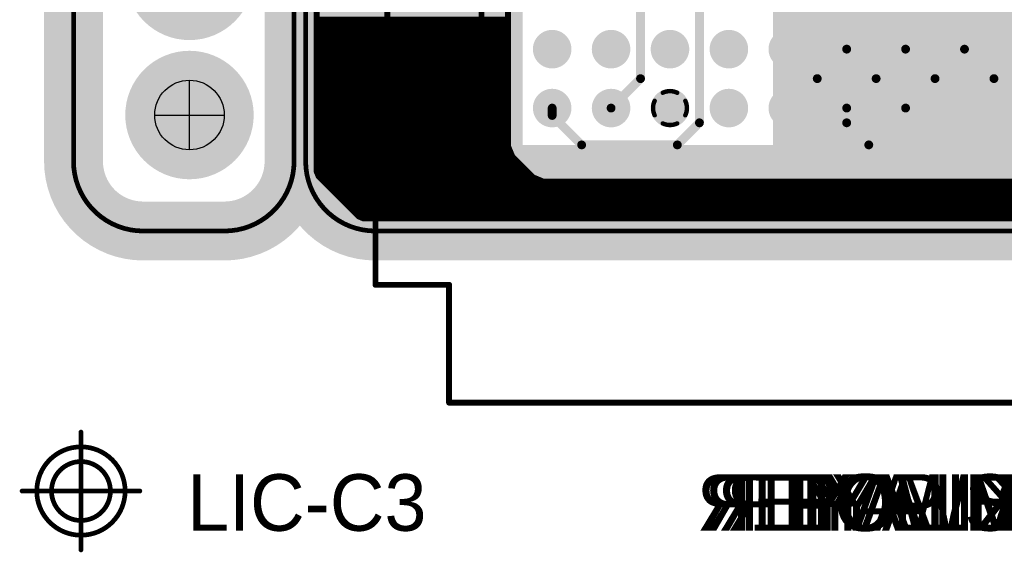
# Model space of a CAD drawing. Extents: x 90 to 214, y 61 to 300.
# Tile 1 of 62: x 90 to 133, y 61 to 84. Entities that reach past the tile are written whole.
import ezdxf

# ---------------------------------------------------------------- set-up
doc = ezdxf.new("R2010")
doc.units = 0
for name, color, linetype in [('Board', 3, 'CONTINUOUS'), ('Bot_Mask', 5, 'CONTINUOUS'), ('Bot_Silk', 7, 'CONTINUOUS'), ('Bottom', 2, 'CONTINUOUS'), ('GND', 12, 'CONTINUOUS'), ('PWR', 14, 'CONTINUOUS'), ('Top', 1, 'CONTINUOUS'), ('Top_Mask', 4, 'CONTINUOUS'), ('Top_Silk', 6, 'CONTINUOUS')]:
    doc.layers.add(name, color=color, linetype=linetype)

# ---------------------------------------------------------------- blocks, each defined once
blk = doc.blocks.new('UNIT_DISC')
at = {"linetype": 'CONTINUOUS', "const_width": 0.5}
blk.add_lwpolyline([(0.25, 0, 1), (-0.25, 0, 1)], format="xyb", close=True, dxfattribs=at)
blk = doc.blocks.new('CK400_A_7652')
at = {"layer": 'Top_Silk', "linetype": 'CONTINUOUS', "const_width": 0.254}
for points in [[(106.553, 97.028, 0.414214), (105.918, 96.393, 0.414214)], [(109.982, 96.393, 0.414214), (109.347, 97.028, 0.414214)], [(105.918, 83.947, 0.414214), (106.553, 83.312, 0.414214)], [(109.347, 83.312, 0.414214), (109.982, 83.947, 0.414214)]]:
    blk.add_lwpolyline(points, format="xyb", dxfattribs=at)
for points in [[(106.68, 97.028), (109.347, 97.028)], [(105.918, 83.947), (105.918, 96.266)], [(109.982, 83.947), (109.982, 96.266)], [(106.68, 83.312), (109.347, 83.312)]]:
    blk.add_lwpolyline(points, dxfattribs=at)
at = {"layer": 'Top_Silk', "xscale": 0.254, "yscale": 0.254, "zscale": 0.254}
for p in [(106.553, 97.028), (106.68, 97.028), (109.347, 97.028), (109.347, 97.028), (105.918, 96.393), (105.918, 96.266), (109.982, 96.393), (109.982, 96.266), (105.918, 83.947), (105.918, 83.947), (109.982, 83.947), (109.982, 83.947), (106.553, 83.312), (106.68, 83.312), (109.347, 83.312), (109.347, 83.312)]:
    blk.add_blockref('UNIT_DISC', p, dxfattribs=at)
blk = doc.blocks.new('SHAPE_EL_800_800_0_0_0_0')
at = {"xscale": 2.032, "yscale": 2.032, "zscale": 2.032}
blk.add_blockref('UNIT_DISC', (0, 0), dxfattribs=at)
blk = doc.blocks.new('SHAPE_EL_840_840_0_0_0_0')
at = {"xscale": 2.1336, "yscale": 2.1336, "zscale": 2.1336}
blk.add_blockref('UNIT_DISC', (0, 0), dxfattribs=at)
blk = doc.blocks.new('SHAPE_TH45_850_650_200_0_0_0')
at = {"linetype": 'CONTINUOUS', "const_width": 0.254}
for points in [[(0.34755, 0.88683, 0.188952), (-0.34755, 0.88683, 0.188952)], [(-0.88683, 0.34755, 0.188952), (-0.88683, -0.34755, 0.188952)], [(0.88683, -0.34755, 0.188952), (0.88683, 0.34755, 0.188952)], [(-0.34755, -0.88683, 0.188952), (0.34755, -0.88683, 0.188952)]]:
    blk.add_lwpolyline(points, format="xyb", dxfattribs=at)
at = {"xscale": 0.254, "yscale": 0.254, "zscale": 0.254}
for p in [(-0.34755, 0.88683), (0.34755, 0.88683), (-0.88683, 0.34755), (0.88683, 0.34755), (-0.88683, -0.34755), (0.88683, -0.34755), (-0.34755, -0.88683), (0.34755, -0.88683)]:
    blk.add_blockref('UNIT_DISC', p, dxfattribs=at)
blk = doc.blocks.new('SHAPE_EL_793_793_0_0_0_0')
at = {"xscale": 2.016, "yscale": 2.016, "zscale": 2.016}
blk.add_blockref('UNIT_DISC', (0, 0), dxfattribs=at)
blk = doc.blocks.new('P_EX80Y80D1_0A242')
at = {"layer": 'Bot_Mask'}
blk.add_blockref('SHAPE_EL_840_840_0_0_0_0', (0, 0), dxfattribs=at)
at = {"layer": 'Bottom'}
blk.add_blockref('SHAPE_EL_800_800_0_0_0_0', (0, 0), dxfattribs=at)
at = {"layer": 'GND'}
blk.add_blockref('SHAPE_TH45_850_650_200_0_0_0', (0, 0), dxfattribs=at)
at = {"layer": 'PWR'}
blk.add_blockref('SHAPE_EL_793_793_0_0_0_0', (0, 0), dxfattribs=at)
at = {"layer": 'Top'}
blk.add_blockref('SHAPE_EL_800_800_0_0_0_0', (0, 0), dxfattribs=at)
at = {"layer": 'Top_Mask'}
blk.add_blockref('SHAPE_EL_840_840_0_0_0_0', (0, 0), dxfattribs=at)
blk = doc.blocks.new('P_EX80Y80D1_0A246')
at = {"layer": 'Bot_Mask'}
blk.add_blockref('SHAPE_EL_840_840_0_0_0_0', (0, 0), dxfattribs=at)
at = {"layer": 'Bottom'}
blk.add_blockref('SHAPE_EL_800_800_0_0_0_0', (0, 0), dxfattribs=at)
at = {"layer": 'GND'}
blk.add_blockref('SHAPE_EL_793_793_0_0_0_0', (0, 0), dxfattribs=at)
at = {"layer": 'PWR'}
blk.add_blockref('SHAPE_EL_793_793_0_0_0_0', (0, 0), dxfattribs=at)
at = {"layer": 'Top'}
blk.add_blockref('SHAPE_EL_800_800_0_0_0_0', (0, 0), dxfattribs=at)
at = {"layer": 'Top_Mask'}
blk.add_blockref('SHAPE_EL_840_840_0_0_0_0', (0, 0), dxfattribs=at)
blk = doc.blocks.new('C42')
blk.add_blockref('CK400_A_7652', (0, 0))
at = {"rotation": 180}
for name, p in [('P_EX80Y80D1_0A242', (107.95, 95.25)), ('P_EX80Y80D1_0A246', (107.95, 85.09))]:
    blk.add_blockref(name, p, dxfattribs=at)
at = {"layer": 'Top_Silk'}
blk.add_text('C42', height=1.2192, rotation=270, dxfattribs=at).set_placement((107.315, 100.6475))
blk = doc.blocks.new('UNIT_CIRCLE')
at = {"linetype": 'CONTINUOUS'}
blk.add_circle((0, 0), 0.5, dxfattribs=at)
blk = doc.blocks.new('SHAPE_MH_1181_1181_0_0_0_0')
at = {"linetype": 'CONTINUOUS'}
for p, q in [((0, -1.5), (0, 1.5)), ((-1.5, 0), (1.5, 0))]:
    blk.add_line(p, q, dxfattribs=at)
at = {"xscale": 3, "yscale": 3, "zscale": 3}
blk.add_blockref('UNIT_CIRCLE', (0, 0), dxfattribs=at)
blk = doc.blocks.new('SHAPE_EL_1221_1221_0_0_0_0')
at = {"xscale": 3.1016, "yscale": 3.1016, "zscale": 3.1016}
blk.add_blockref('UNIT_DISC', (0, 0), dxfattribs=at)
blk = doc.blocks.new('SHAPE_EL_2181_2181_0_0_0_0')
at = {"xscale": 5.54, "yscale": 5.54, "zscale": 5.54}
blk.add_blockref('UNIT_DISC', (0, 0), dxfattribs=at)
blk = doc.blocks.new('HOLE_3_0NA')
at = {"layer": 'Bot_Mask'}
blk.add_blockref('SHAPE_EL_1221_1221_0_0_0_0', (0, 0), dxfattribs=at)
at = {"layer": 'Bottom'}
blk.add_blockref('SHAPE_MH_1181_1181_0_0_0_0', (0, 0), dxfattribs=at)
at = {"layer": 'GND'}
blk.add_blockref('SHAPE_EL_2181_2181_0_0_0_0', (0, 0), dxfattribs=at)
at = {"layer": 'PWR'}
blk.add_blockref('SHAPE_EL_2181_2181_0_0_0_0', (0, 0), dxfattribs=at)
at = {"layer": 'Top'}
blk.add_blockref('SHAPE_MH_1181_1181_0_0_0_0', (0, 0), dxfattribs=at)
at = {"layer": 'Top_Mask'}
blk.add_blockref('SHAPE_EL_1221_1221_0_0_0_0', (0, 0), dxfattribs=at)
blk = doc.blocks.new('DIN96M_9468')
at = {"layer": 'Top_Silk', "linetype": 'CONTINUOUS', "const_width": 0.254}
for points in [[(111.125, 80.645), (111.125, 86.36)], [(105.41, 72.39), (105.41, 80.645)], [(105.41, 80.645), (111.125, 80.645)], [(105.41, 72.39), (108.585, 72.39)], [(108.585, 67.31), (108.585, 72.39)], [(108.585, 67.31), (196.215, 67.31)]]:
    blk.add_lwpolyline(points, dxfattribs=at)
at = {"layer": 'Top_Silk', "xscale": 0.254, "yscale": 0.254, "zscale": 0.254}
for p in [(105.41, 80.645), (105.41, 80.645), (111.125, 80.645), (111.125, 80.645), (105.41, 72.39), (105.41, 72.39), (108.585, 72.39), (108.585, 72.39), (108.585, 67.31), (108.585, 67.31)]:
    blk.add_blockref('UNIT_DISC', p, dxfattribs=at)
blk = doc.blocks.new('SHAPE_EL_600_600_0_0_0_0')
at = {"xscale": 1.524, "yscale": 1.524, "zscale": 1.524}
blk.add_blockref('UNIT_DISC', (0, 0), dxfattribs=at)
blk = doc.blocks.new('SHAPE_EL_640_640_0_0_0_0')
at = {"xscale": 1.6256, "yscale": 1.6256, "zscale": 1.6256}
blk.add_blockref('UNIT_DISC', (0, 0), dxfattribs=at)
blk = doc.blocks.new('SHAPE_EL_654_654_0_0_0_0')
at = {"xscale": 1.662, "yscale": 1.662, "zscale": 1.662}
blk.add_blockref('UNIT_DISC', (0, 0), dxfattribs=at)
blk = doc.blocks.new('P_EX60Y60D0_9A20')
at = {"layer": 'Bot_Mask'}
blk.add_blockref('SHAPE_EL_640_640_0_0_0_0', (0, 0), dxfattribs=at)
at = {"layer": 'Bottom'}
blk.add_blockref('SHAPE_EL_600_600_0_0_0_0', (0, 0), dxfattribs=at)
at = {"layer": 'GND'}
blk.add_blockref('SHAPE_EL_654_654_0_0_0_0', (0, 0), dxfattribs=at)
at = {"layer": 'PWR'}
blk.add_blockref('SHAPE_EL_654_654_0_0_0_0', (0, 0), dxfattribs=at)
at = {"layer": 'Top'}
blk.add_blockref('SHAPE_EL_600_600_0_0_0_0', (0, 0), dxfattribs=at)
at = {"layer": 'Top_Mask'}
blk.add_blockref('SHAPE_EL_640_640_0_0_0_0', (0, 0), dxfattribs=at)
blk = doc.blocks.new('P_EX60Y60D0_9A')
at = {"layer": 'Bot_Mask'}
blk.add_blockref('SHAPE_EL_640_640_0_0_0_0', (0, 0), dxfattribs=at)
at = {"layer": 'Bottom'}
blk.add_blockref('SHAPE_EL_600_600_0_0_0_0', (0, 0), dxfattribs=at)
at = {"layer": 'GND'}
blk.add_blockref('SHAPE_EL_654_654_0_0_0_0', (0, 0), dxfattribs=at)
at = {"layer": 'PWR'}
blk.add_blockref('SHAPE_EL_654_654_0_0_0_0', (0, 0), dxfattribs=at)
at = {"layer": 'Top'}
blk.add_blockref('SHAPE_EL_600_600_0_0_0_0', (0, 0), dxfattribs=at)
at = {"layer": 'Top_Mask'}
blk.add_blockref('SHAPE_EL_640_640_0_0_0_0', (0, 0), dxfattribs=at)
blk = doc.blocks.new('SHAPE_TH45_650_500_120_0_0_0')
at = {"linetype": 'CONTINUOUS', "const_width": 0.1905}
for points in [[(0.31093, 0.66075, 0.2235265), (-0.31093, 0.66075, 0.2235265)], [(-0.66075, 0.31093, 0.2235265), (-0.66075, -0.31093, 0.2235265)], [(0.66075, -0.31093, 0.2235265), (0.66075, 0.31093, 0.2235265)], [(-0.31093, -0.66075, 0.2235265), (0.31093, -0.66075, 0.2235265)]]:
    blk.add_lwpolyline(points, format="xyb", dxfattribs=at)
at = {"xscale": 0.1905, "yscale": 0.1905, "zscale": 0.1905}
for p in [(-0.31093, 0.66075), (0.31093, 0.66075), (-0.66075, 0.31093), (0.66075, 0.31093), (-0.66075, -0.31093), (0.66075, -0.31093), (-0.31093, -0.66075), (0.31093, -0.66075)]:
    blk.add_blockref('UNIT_DISC', p, dxfattribs=at)
blk = doc.blocks.new('P_EX60Y60D0_9A86')
at = {"layer": 'Bot_Mask'}
blk.add_blockref('SHAPE_EL_640_640_0_0_0_0', (0, 0), dxfattribs=at)
at = {"layer": 'Bottom'}
blk.add_blockref('SHAPE_EL_600_600_0_0_0_0', (0, 0), dxfattribs=at)
at = {"layer": 'GND'}
blk.add_blockref('SHAPE_TH45_650_500_120_0_0_0', (0, 0), dxfattribs=at)
at = {"layer": 'PWR'}
blk.add_blockref('SHAPE_EL_654_654_0_0_0_0', (0, 0), dxfattribs=at)
at = {"layer": 'Top'}
blk.add_blockref('SHAPE_EL_600_600_0_0_0_0', (0, 0), dxfattribs=at)
at = {"layer": 'Top_Mask'}
blk.add_blockref('SHAPE_EL_640_640_0_0_0_0', (0, 0), dxfattribs=at)
blk = doc.blocks.new('P_EX60Y60D0_9A7')
at = {"layer": 'Bot_Mask'}
blk.add_blockref('SHAPE_EL_640_640_0_0_0_0', (0, 0), dxfattribs=at)
at = {"layer": 'Bottom'}
blk.add_blockref('SHAPE_EL_600_600_0_0_0_0', (0, 0), dxfattribs=at)
at = {"layer": 'GND'}
blk.add_blockref('SHAPE_EL_654_654_0_0_0_0', (0, 0), dxfattribs=at)
at = {"layer": 'PWR'}
blk.add_blockref('SHAPE_EL_654_654_0_0_0_0', (0, 0), dxfattribs=at)
at = {"layer": 'Top'}
blk.add_blockref('SHAPE_EL_600_600_0_0_0_0', (0, 0), dxfattribs=at)
at = {"layer": 'Top_Mask'}
blk.add_blockref('SHAPE_EL_640_640_0_0_0_0', (0, 0), dxfattribs=at)
blk = doc.blocks.new('P_EX60Y60D0_9A14')
at = {"layer": 'Bot_Mask'}
blk.add_blockref('SHAPE_EL_640_640_0_0_0_0', (0, 0), dxfattribs=at)
at = {"layer": 'Bottom'}
blk.add_blockref('SHAPE_EL_600_600_0_0_0_0', (0, 0), dxfattribs=at)
at = {"layer": 'GND'}
blk.add_blockref('SHAPE_EL_654_654_0_0_0_0', (0, 0), dxfattribs=at)
at = {"layer": 'PWR'}
blk.add_blockref('SHAPE_EL_654_654_0_0_0_0', (0, 0), dxfattribs=at)
at = {"layer": 'Top'}
blk.add_blockref('SHAPE_EL_600_600_0_0_0_0', (0, 0), dxfattribs=at)
at = {"layer": 'Top_Mask'}
blk.add_blockref('SHAPE_EL_640_640_0_0_0_0', (0, 0), dxfattribs=at)
blk = doc.blocks.new('P_EX60Y60D0_9A246')
at = {"layer": 'Bot_Mask'}
blk.add_blockref('SHAPE_EL_640_640_0_0_0_0', (0, 0), dxfattribs=at)
at = {"layer": 'Bottom'}
blk.add_blockref('SHAPE_EL_600_600_0_0_0_0', (0, 0), dxfattribs=at)
at = {"layer": 'GND'}
blk.add_blockref('SHAPE_EL_654_654_0_0_0_0', (0, 0), dxfattribs=at)
at = {"layer": 'PWR'}
blk.add_blockref('SHAPE_EL_654_654_0_0_0_0', (0, 0), dxfattribs=at)
at = {"layer": 'Top'}
blk.add_blockref('SHAPE_EL_600_600_0_0_0_0', (0, 0), dxfattribs=at)
at = {"layer": 'Top_Mask'}
blk.add_blockref('SHAPE_EL_640_640_0_0_0_0', (0, 0), dxfattribs=at)
blk = doc.blocks.new('P_EX60Y60D0_9A10')
at = {"layer": 'Bot_Mask'}
blk.add_blockref('SHAPE_EL_640_640_0_0_0_0', (0, 0), dxfattribs=at)
at = {"layer": 'Bottom'}
blk.add_blockref('SHAPE_EL_600_600_0_0_0_0', (0, 0), dxfattribs=at)
at = {"layer": 'GND'}
blk.add_blockref('SHAPE_EL_654_654_0_0_0_0', (0, 0), dxfattribs=at)
at = {"layer": 'PWR'}
blk.add_blockref('SHAPE_EL_654_654_0_0_0_0', (0, 0), dxfattribs=at)
at = {"layer": 'Top'}
blk.add_blockref('SHAPE_EL_600_600_0_0_0_0', (0, 0), dxfattribs=at)
at = {"layer": 'Top_Mask'}
blk.add_blockref('SHAPE_EL_640_640_0_0_0_0', (0, 0), dxfattribs=at)
blk = doc.blocks.new('SHAPE_EL_1560_1560_0_0_0_0')
at = {"xscale": 3.9624, "yscale": 3.9624, "zscale": 3.9624}
blk.add_blockref('UNIT_DISC', (0, 0), dxfattribs=at)
blk = doc.blocks.new('SHAPE_EL_1600_1600_0_0_0_0')
at = {"xscale": 4.064, "yscale": 4.064, "zscale": 4.064}
blk.add_blockref('UNIT_DISC', (0, 0), dxfattribs=at)
blk = doc.blocks.new('SHAPE_EL_1700_1700_0_0_0_0')
at = {"xscale": 4.318, "yscale": 4.318, "zscale": 4.318}
blk.add_blockref('UNIT_DISC', (0, 0), dxfattribs=at)
blk = doc.blocks.new('HOLE_E160D2_8A246')
at = {"layer": 'Bot_Mask'}
blk.add_blockref('SHAPE_EL_1600_1600_0_0_0_0', (0, 0), dxfattribs=at)
at = {"layer": 'Bottom'}
blk.add_blockref('SHAPE_EL_1560_1560_0_0_0_0', (0, 0), dxfattribs=at)
at = {"layer": 'GND'}
blk.add_blockref('SHAPE_EL_1700_1700_0_0_0_0', (0, 0), dxfattribs=at)
at = {"layer": 'PWR'}
blk.add_blockref('SHAPE_EL_1700_1700_0_0_0_0', (0, 0), dxfattribs=at)
at = {"layer": 'Top'}
blk.add_blockref('SHAPE_EL_1560_1560_0_0_0_0', (0, 0), dxfattribs=at)
at = {"layer": 'Top_Mask'}
blk.add_blockref('SHAPE_EL_1600_1600_0_0_0_0', (0, 0), dxfattribs=at)
blk = doc.blocks.new('P1')
for name, p in [('DIN96M_9468', (0, 0)), ('P_EX60Y60D0_9A', (113.03, 82.55)), ('P_EX60Y60D0_9A', (115.57, 82.55)), ('P_EX60Y60D0_9A', (118.11, 82.55)), ('P_EX60Y60D0_9A', (120.65, 82.55)), ('P_EX60Y60D0_9A', (123.19, 82.55)), ('P_EX60Y60D0_9A246', (125.73, 82.55)), ('P_EX60Y60D0_9A246', (128.27, 82.55)), ('P_EX60Y60D0_9A246', (130.81, 82.55)), ('P_EX60Y60D0_9A246', (133.35, 82.55)), ('P_EX60Y60D0_9A20', (113.03, 80.01)), ('P_EX60Y60D0_9A10', (115.57, 80.01)), ('P_EX60Y60D0_9A86', (118.11, 80.01)), ('P_EX60Y60D0_9A', (120.65, 80.01)), ('P_EX60Y60D0_9A', (123.19, 80.01)), ('P_EX60Y60D0_9A14', (125.73, 80.01)), ('P_EX60Y60D0_9A7', (128.27, 80.01)), ('P_EX60Y60D0_9A', (130.81, 80.01)), ('P_EX60Y60D0_9A', (133.35, 80.01)), ('HOLE_E160D2_8A246', (107.95, 77.47))]:
    blk.add_blockref(name, p)
blk = doc.blocks.new('CUPOUR_L1_F0_TT0_13140')
at = {"layer": 'Top', "linetype": 'CONTINUOUS', "const_width": 0.254}
for points in [[(102.87, 85.4075), (102.86999, 77.28401)], [(111.12501, 76.33151), (111.12501, 85.59349)], [(102.86999, 83.81999), (111.12501, 83.81999)], [(102.86999, 83.62949), (111.12501, 83.62949)], [(102.86999, 83.43899), (111.12501, 83.43899)], [(102.86999, 83.24849), (111.12501, 83.24849)], [(102.86999, 83.05799), (111.12501, 83.05799)], [(102.86999, 82.86749), (111.12501, 82.86749)], [(102.86999, 82.67699), (111.12501, 82.67699)], [(102.86999, 82.48649), (111.12501, 82.48649)], [(102.86999, 82.29599), (111.12501, 82.29599)], [(102.86999, 82.10549), (111.12501, 82.10549)], [(102.86999, 81.91499), (111.12501, 81.91499)], [(102.86999, 81.72449), (111.12501, 81.72449)], [(102.86999, 81.53399), (111.12501, 81.53399)], [(102.86999, 81.34349), (111.12501, 81.34349)], [(102.86999, 81.15299), (111.12501, 81.15299)], [(102.86999, 80.96249), (111.12501, 80.96249)], [(102.86999, 80.77199), (111.12501, 80.77199)], [(102.86999, 80.58149), (111.12501, 80.58149)], [(102.86999, 80.39099), (111.12501, 80.39099)], [(102.86999, 80.20049), (111.12501, 80.20049)], [(102.86999, 80.00999), (111.12501, 80.00999)], [(102.86999, 79.81949), (111.12501, 79.81949)], [(102.86999, 79.62899), (111.12501, 79.62899)], [(102.86999, 79.43849), (111.12501, 79.43849)], [(102.86999, 79.24799), (111.12501, 79.24799)], [(102.86999, 79.05749), (111.12501, 79.05749)], [(102.86999, 78.86699), (111.12501, 78.86699)], [(102.86999, 78.67649), (111.12501, 78.67649)], [(102.86999, 78.48599), (111.12501, 78.48599)], [(102.86999, 78.29549), (111.12501, 78.29549)], [(102.86999, 78.10499), (111.12501, 78.10499)], [(102.86999, 77.91449), (111.12501, 77.91449)], [(102.86999, 77.72399), (111.12501, 77.72399)], [(102.86999, 77.53349), (111.12501, 77.53349)], [(102.86999, 77.34299), (111.12501, 77.34299)], [(102.86999, 77.28401), (102.96298, 77.0595)], [(102.92446, 77.15249), (111.12501, 77.15249)], [(102.96298, 77.0595), (104.682, 75.34049)], [(103.06049, 76.96199), (111.12501, 76.96199)], [(103.25099, 76.77149), (111.12501, 76.77149)], [(103.44149, 76.58099), (111.12501, 76.58099)], [(103.63199, 76.39049), (111.12501, 76.39049)], [(111.03201, 76.107), (111.12501, 76.33151)], [(103.82249, 76.19999), (111.07052, 76.19999)], [(104.01299, 76.00949), (110.9345, 76.00949)], [(110.2655, 75.34049), (111.03201, 76.107)], [(104.20349, 75.81899), (110.744, 75.81899)], [(104.39399, 75.62849), (110.5535, 75.62849)], [(104.58449, 75.43799), (110.363, 75.43799)], [(104.682, 75.34049), (104.90651, 75.24749)], [(104.90651, 75.24749), (108.9025, 75.2475)], [(108.9025, 75.2475), (110.04099, 75.2475)], [(110.04099, 75.2475), (110.2655, 75.34049)]]:
    blk.add_lwpolyline(points, dxfattribs=at)
at = {"layer": 'Top', "xscale": 0.254, "yscale": 0.254, "zscale": 0.254}
for p in [(102.86999, 83.81999), (102.86999, 83.62949), (111.12501, 83.81999), (111.12501, 83.62949), (102.86999, 83.43899), (102.86999, 83.24849), (111.12501, 83.43899), (111.12501, 83.24849), (102.86999, 83.05799), (102.86999, 82.86749), (102.86999, 82.67699), (111.12501, 83.05799), (111.12501, 82.86749), (111.12501, 82.67699), (102.86999, 82.48649), (102.86999, 82.29599), (111.12501, 82.48649), (111.12501, 82.29599), (102.86999, 82.10549), (102.86999, 81.91499), (111.12501, 82.10549), (111.12501, 81.91499), (102.86999, 81.72449), (102.86999, 81.53399), (111.12501, 81.72449), (111.12501, 81.53399), (102.86999, 81.34349), (102.86999, 81.15299), (111.12501, 81.34349), (111.12501, 81.15299), (102.86999, 80.96249), (102.86999, 80.77199), (102.86999, 80.58149), (111.12501, 80.96249), (111.12501, 80.77199), (111.12501, 80.58149), (102.86999, 80.39099), (102.86999, 80.20049), (111.12501, 80.39099), (111.12501, 80.20049), (102.86999, 80.00999), (102.86999, 79.81949), (111.12501, 80.00999), (111.12501, 79.81949), (102.86999, 79.62899), (102.86999, 79.43849), (111.12501, 79.62899), (111.12501, 79.43849), (102.86999, 79.24799), (102.86999, 79.05749), (102.86999, 78.86699), (111.12501, 79.24799), (111.12501, 79.05749), (111.12501, 78.86699), (102.86999, 78.67649), (102.86999, 78.48599), (111.12501, 78.67649), (111.12501, 78.48599), (102.86999, 78.29549), (102.86999, 78.10499), (111.12501, 78.29549), (111.12501, 78.10499), (102.86999, 77.91449), (102.86999, 77.72399), (111.12501, 77.91449), (111.12501, 77.72399), (102.86999, 77.53349), (102.86999, 77.34299), (102.86999, 77.28401), (102.86999, 77.28401), (102.92446, 77.15249), (111.12501, 77.53349), (111.12501, 77.34299), (111.12501, 77.15249), (102.96298, 77.0595), (102.96298, 77.0595), (103.06049, 76.96199), (103.25099, 76.77149), (111.12501, 76.96199), (111.12501, 76.77149), (103.44149, 76.58099), (103.63199, 76.39049), (111.12501, 76.58099), (111.12501, 76.39049), (111.12501, 76.33151), (111.12501, 76.33151), (103.82249, 76.19999), (104.01299, 76.00949), (110.9345, 76.00949), (111.03201, 76.107), (111.03201, 76.107), (111.07052, 76.19999), (104.20349, 75.81899), (104.39399, 75.62849), (110.5535, 75.62849), (110.744, 75.81899), (104.58449, 75.43799), (104.682, 75.34049), (104.682, 75.34049), (104.90651, 75.24749), (104.90651, 75.24749), (108.9025, 75.2475), (108.9025, 75.2475), (110.04099, 75.2475), (110.04099, 75.2475), (110.2655, 75.34049), (110.2655, 75.34049), (110.363, 75.43799)]:
    blk.add_blockref('UNIT_DISC', p, dxfattribs=at)
blk = doc.blocks.new('CUPOUR_L2_F0_TT0_29250')
at = {"layer": 'Bottom', "linetype": 'CONTINUOUS', "const_width": 0.254}
for points in [[(102.87, 86.0425), (102.87001, 77.41553)], [(111.12501, 78.36803), (111.12499, 85.46197)], [(102.87, 83.82), (111.12499, 83.82)], [(102.87, 83.6295), (111.12499, 83.6295)], [(102.87, 83.439), (111.12499, 83.439)], [(102.87, 83.2485), (111.12499, 83.2485)], [(102.87, 83.058), (111.12499, 83.058)], [(102.87, 82.8675), (111.12499, 82.8675)], [(102.87, 82.677), (111.12499, 82.677)], [(102.87, 82.4865), (111.12499, 82.4865)], [(102.87, 82.296), (111.12499, 82.296)], [(102.87, 82.1055), (111.12499, 82.1055)], [(102.87, 81.915), (111.125, 81.915)], [(102.87, 81.7245), (111.125, 81.7245)], [(102.87, 81.534), (111.125, 81.534)], [(102.87, 81.3435), (111.125, 81.3435)], [(102.87, 81.153), (111.125, 81.153)], [(102.87, 80.9625), (111.125, 80.9625)], [(102.87, 80.772), (111.125, 80.772)], [(102.87, 80.5815), (111.125, 80.5815)], [(102.87, 80.391), (111.125, 80.391)], [(102.87, 80.2005), (111.125, 80.2005)], [(102.87, 80.01), (111.125, 80.01)], [(102.87, 79.8195), (111.125, 79.8195)], [(102.87, 79.629), (111.125, 79.629)], [(102.87, 79.4385), (111.125, 79.4385)], [(102.87, 79.248), (111.125, 79.248)], [(102.87, 79.0575), (111.125, 79.0575)], [(102.87, 78.867), (111.125, 78.867)], [(102.87, 78.6765), (111.125, 78.6765)], [(102.87, 78.486), (111.125, 78.486)], [(102.87, 78.2955), (111.15505, 78.2955)], [(102.87, 78.105), (111.23396, 78.105)], [(111.311, 77.91902), (111.12501, 78.36803)], [(102.87, 77.9145), (111.31551, 77.9145)], [(102.87, 77.724), (111.50601, 77.724)], [(112.20902, 77.02099), (111.311, 77.91902)], [(102.87, 77.5335), (111.69651, 77.5335)], [(102.87001, 77.41553), (103.056, 76.96652)], [(102.90005, 77.343), (111.88701, 77.343)], [(102.97896, 77.1525), (112.07751, 77.1525)], [(103.056, 76.96652), (104.58902, 75.43349)], [(103.06051, 76.962), (112.35143, 76.962)], [(103.25101, 76.7715), (201.54898, 76.7715)], [(112.65803, 76.835), (112.20902, 77.02099)], [(192.77697, 76.835), (112.65803, 76.835)], [(103.44151, 76.581), (201.35848, 76.581)], [(103.63201, 76.3905), (201.16798, 76.3905)], [(103.82251, 76.2), (200.97748, 76.2)], [(104.01301, 76.0095), (200.78698, 76.0095)], [(104.20351, 75.819), (200.59648, 75.819)], [(104.39401, 75.6285), (200.40598, 75.6285)], [(104.58451, 75.438), (200.21548, 75.438)], [(104.58902, 75.43349), (105.03803, 75.2475)], [(105.03803, 75.2475), (199.76197, 75.2475)], [(105.03803, 75.2475), (199.76197, 75.2475)]]:
    blk.add_lwpolyline(points, dxfattribs=at)
at = {"layer": 'Bottom', "xscale": 0.254, "yscale": 0.254, "zscale": 0.254}
for p in [(102.87, 83.82), (102.87, 83.6295), (111.12499, 83.82), (111.12499, 83.6295), (102.87, 83.439), (102.87, 83.2485), (111.12499, 83.439), (111.12499, 83.2485), (102.87, 83.058), (102.87, 82.8675), (102.87, 82.677), (111.12499, 83.058), (111.12499, 82.8675), (111.12499, 82.677), (102.87, 82.4865), (102.87, 82.296), (111.12499, 82.4865), (111.12499, 82.296), (102.87, 82.1055), (102.87, 81.915), (111.12499, 82.1055), (111.125, 81.915), (102.87, 81.7245), (102.87, 81.534), (111.125, 81.7245), (111.125, 81.534), (102.87, 81.3435), (102.87, 81.153), (111.125, 81.3435), (111.125, 81.153), (102.87, 80.9625), (102.87, 80.772), (102.87, 80.5815), (111.125, 80.9625), (111.125, 80.772), (111.125, 80.5815), (102.87, 80.391), (102.87, 80.2005), (111.125, 80.391), (111.125, 80.2005), (102.87, 80.01), (102.87, 79.8195), (111.125, 80.01), (111.125, 79.8195), (102.87, 79.629), (102.87, 79.4385), (111.125, 79.629), (111.125, 79.4385), (102.87, 79.248), (102.87, 79.0575), (102.87, 78.867), (111.125, 79.248), (111.125, 79.0575), (111.125, 78.867), (102.87, 78.6765), (102.87, 78.486), (111.125, 78.6765), (111.125, 78.486), (102.87, 78.2955), (102.87, 78.105), (111.12501, 78.36803), (111.12501, 78.36803), (111.15505, 78.2955), (111.23396, 78.105), (102.87, 77.9145), (102.87, 77.724), (111.311, 77.91902), (111.311, 77.91902), (111.31551, 77.9145), (111.50601, 77.724), (102.87, 77.5335), (102.87001, 77.41553), (102.87001, 77.41553), (102.90005, 77.343), (102.97896, 77.1525), (111.69651, 77.5335), (111.88701, 77.343), (112.07751, 77.1525), (103.056, 76.96652), (103.056, 76.96652), (103.06051, 76.962), (103.25101, 76.7715), (112.20902, 77.02099), (112.20902, 77.02099), (112.35143, 76.962), (112.65803, 76.835), (112.65803, 76.835), (103.44151, 76.581), (103.63201, 76.3905), (103.82251, 76.2), (104.01301, 76.0095), (104.20351, 75.819), (104.39401, 75.6285), (104.58451, 75.438), (104.58902, 75.43349), (104.58902, 75.43349), (105.03803, 75.2475), (105.03803, 75.2475), (105.03803, 75.2475)]:
    blk.add_blockref('UNIT_DISC', p, dxfattribs=at)
blk = doc.blocks.new('POLY_S28_L4_36869')
at = {"layer": 'Top_Mask'}
for points in [[(102.616, 75.184), (102.616, 294.386), (102.743, 75.057)], [(102.743, 75.057), (102.616, 294.386), (105.28301, 284.68139)], [(105.283, 91.44), (102.743, 75.057), (105.28301, 284.68139)], [(105.283, 88.392), (102.743, 75.057), (105.283, 91.44)], [(105.283, 82.296), (102.743, 75.057), (105.283, 88.392)], [(105.283, 80.899), (102.743, 75.057), (105.283, 82.296)], [(105.41, 80.772), (102.743, 75.057), (105.283, 80.899)], [(110.109, 80.645), (102.743, 75.057), (109.982, 80.772)], [(109.982, 80.772), (102.743, 75.057), (105.41, 80.772)], [(110.109, 75.184), (102.743, 75.057), (110.109, 80.645)], [(109.982, 75.057), (102.743, 75.057), (110.109, 75.184)]]:
    blk.add_solid(points, dxfattribs=at)
blk = doc.blocks.new('POLY_S28_L5_36880')
at = {"layer": 'Bot_Mask'}
for points in [[(102.616, 75.184), (102.616, 294.386), (102.743, 75.057)], [(102.743, 75.057), (102.616, 294.386), (105.28301, 284.68139)], [(105.283, 91.44), (102.743, 75.057), (105.28301, 284.68139)], [(105.283, 88.392), (102.743, 75.057), (105.283, 91.44)], [(105.283, 82.296), (102.743, 75.057), (105.283, 88.392)], [(105.283, 80.899), (102.743, 75.057), (105.283, 82.296)], [(105.41, 80.772), (102.743, 75.057), (105.283, 80.899)], [(110.109, 80.645), (102.743, 75.057), (109.982, 80.772)], [(109.982, 80.772), (102.743, 75.057), (105.41, 80.772)], [(110.109, 75.184), (102.743, 75.057), (110.109, 80.645)], [(109.982, 75.057), (102.743, 75.057), (110.109, 75.184)]]:
    blk.add_solid(points, dxfattribs=at)
blk = doc.blocks.new('POLY_S35_L12_37143')
at = {"layer": 'GND'}
for points in [[(103.1875, 75.8825), (103.1875, 294.64), (103.505, 75.565)], [(103.505, 75.565), (103.1875, 294.64), (106.36248, 283.71349)], [(106.3625, 93.0275), (103.505, 75.565), (106.36248, 283.71349)], [(111.12482, 86.6836), (103.505, 75.565), (106.3625, 93.0275)], [(111.12505, 86.67141), (103.505, 75.565), (111.12482, 86.6836)], [(111.43075, 78.72781), (103.505, 75.565), (111.12505, 86.67141)], [(111.74802, 78.4225), (103.505, 75.565), (111.43075, 78.72781)], [(123.825, 78.105), (103.505, 75.565), (111.74802, 78.4225)], [(123.5075, 78.4225), (123.825, 78.105), (111.74802, 78.4225)], [(123.825, 75.8825), (103.505, 75.565), (123.825, 78.105)], [(123.5075, 75.565), (103.505, 75.565), (123.825, 75.8825)]]:
    blk.add_solid(points, dxfattribs=at)
blk = doc.blocks.new('POLY_S8_L12_37219')
at = {"layer": 'GND'}
for points in [[(123.825, 88.5825), (145.0975, 88.265), (123.5075, 88.265)], [(144.78, 88.5825), (145.0975, 88.265), (123.825, 88.5825)], [(123.5075, 88.265), (145.0975, 88.265), (123.5075, 75.8825)], [(123.5075, 75.8825), (145.0975, 88.265), (123.825, 75.565)], [(123.825, 75.565), (145.0975, 88.265), (144.78, 75.565)], [(144.78, 75.565), (145.0975, 88.265), (145.0975, 75.8825)]]:
    blk.add_solid(points, dxfattribs=at)
blk = doc.blocks.new('POLY_S34_L14_37243')
at = {"layer": 'PWR'}
for points in [[(103.1875, 75.8825), (103.1875, 294.64), (103.505, 75.565)], [(103.505, 75.565), (103.1875, 294.64), (106.36248, 283.71349)], [(106.3625, 93.0275), (103.505, 75.565), (106.36248, 283.71349)], [(111.125, 78.105), (103.505, 75.565), (106.3625, 93.0275)], [(106.68, 92.71), (111.125, 78.105), (106.3625, 93.0275)], [(110.8075, 92.71), (111.125, 78.105), (106.68, 92.71)], [(111.125, 92.3925), (111.125, 78.105), (110.8075, 92.71)], [(111.4425, 77.7875), (103.505, 75.565), (111.125, 78.105)], [(123.825, 77.47), (103.505, 75.565), (111.4425, 77.7875)], [(123.5075, 77.7875), (123.825, 77.47), (111.4425, 77.7875)], [(123.825, 75.8825), (103.505, 75.565), (123.825, 77.47)], [(123.5075, 75.565), (103.505, 75.565), (123.825, 75.8825)]]:
    blk.add_solid(points, dxfattribs=at)
blk = doc.blocks.new('POLY_S18_L14_37425')
at = {"layer": 'PWR'}
for points in [[(200.025, 77.1525), (132.3975, 89.535), (200.025, 103.505)], [(122.555, 89.2175), (132.3975, 89.535), (122.555, 77.1525)], [(122.555, 77.1525), (132.3975, 89.535), (122.8725, 76.835)], [(122.8725, 76.835), (132.3975, 89.535), (148.59, 76.835)], [(148.59, 76.835), (132.3975, 89.535), (199.7075, 76.835)], [(199.7075, 76.835), (132.3975, 89.535), (200.025, 77.1525)]]:
    blk.add_solid(points, dxfattribs=at)
blk = doc.blocks.new('POLY_S37_L14_37426')
at = {"layer": 'PWR'}
for points in [[(121.92, 77.1525), (192.90849, 77.1525), (121.6025, 76.835)], [(121.6025, 76.835), (192.90849, 77.1525), (121.6025, 75.8825)], [(121.6025, 75.8825), (192.90849, 77.1525), (121.92, 75.565)], [(121.92, 75.565), (192.90849, 77.1525), (144.78, 75.565)]]:
    blk.add_solid(points, dxfattribs=at)

msp = doc.modelspace()

# ---------------------------------------------------------------- linework, layer by layer
at = {"layer": 'Board', "linetype": 'CONTINUOUS', "const_width": 0.2032}
for points in [[(92.4, 291.71), (92.39, 77.71)], [(101.9, 291.71), (101.9001, 77.71003)], [(102.4, 291.71), (102.4001, 77.71003)], [(95.39, 74.71), (98.9, 74.71)], [(105.40009, 74.71004), (199.40016, 74.71004)], [(92.71, 66.04), (92.71, 60.96)], [(95.25, 63.5), (90.17, 63.5)]]:
    msp.add_lwpolyline(points, dxfattribs=at)
for points in [[(92.3901, 77.71003, 0.4142136), (95.39009, 74.71004, 0.4142136)], [(98.89997, 74.7101, 0.4142136), (101.89996, 77.71009, 0.4142136)], [(102.4001, 77.71003, 0.4142136), (105.40009, 74.71004, 0.4142136)]]:
    msp.add_lwpolyline(points, format="xyb", dxfattribs=at)
for points in [[(94.615, 63.5, 1), (90.805, 63.5, 1)], [(93.98, 63.5, 1), (91.44, 63.5, 1)]]:
    msp.add_lwpolyline(points, format="xyb", close=True, dxfattribs=at)
at = {"layer": 'Bottom', "linetype": 'CONTINUOUS'}
for points, const_width in [([(116.84, 81.28), (116.84, 90.2335)], 0.381), ([(119.38, 79.375), (119.38, 90.2335)], 0.381), ([(107.95, 85.09), (107.95, 77.47)], 1.27), ([(125.73, 82.55), (124.46, 81.28)], 0.381), ([(125.73, 82.55), (127, 81.28)], 0.381), ([(128.27, 82.55), (127, 81.28)], 0.381), ([(128.27, 82.55), (129.54, 81.28)], 0.381), ([(130.81, 82.55), (129.54, 81.28)], 0.381), ([(130.81, 82.55), (132.08, 81.28)], 0.381), ([(133.35, 82.55), (132.08, 81.28)], 0.381), ([(115.57, 80.01), (116.84, 81.28)], 0.381), ([(124.46, 81.28), (124.46, 76.2)], 0.381), ([(127, 81.28), (127, 76.5175)], 0.381), ([(129.54, 81.28), (129.54, 76.5175)], 0.381), ([(132.08, 81.28), (132.08, 76.5175)], 0.381), ([(113.03, 79.6925), (113.03, 80.01)], 0.381), ([(114.3, 78.4225), (113.03, 79.6925)], 0.381), ([(119.38, 79.375), (118.4275, 78.4225)], 0.381), ([(118.4275, 78.4225), (114.3, 78.4225)], 0.381), ([(109.22, 76.2), (107.95, 77.47)], 0.381), ([(195.58, 76.2), (109.22, 76.2)], 0.381)]:
    msp.add_lwpolyline(points, dxfattribs=dict(at, const_width=const_width))
at = {"layer": 'GND', "linetype": 'CONTINUOUS'}
for points, const_width in [([(92.4, 291.71), (92.39, 77.71)], 2.54), ([(101.9, 291.71), (101.9001, 77.71003)], 2.54), ([(102.4, 291.71), (102.4001, 77.71003)], 2.54), ([(111.125, 100.6475), (111.125, 77.7875)], 1.27), ([(123.19, 77.7875), (123.19, 88.5825)], 1.27), ([(111.125, 77.7875), (111.4425, 77.47)], 1.27), ([(122.8725, 77.47), (123.19, 77.7875)], 1.27), ([(111.4425, 77.47), (122.8725, 77.47)], 1.27), ([(95.39, 74.71), (98.9, 74.71)], 2.54), ([(105.40009, 74.71004), (199.40016, 74.71004)], 2.54)]:
    msp.add_lwpolyline(points, dxfattribs=dict(at, const_width=const_width))
at = {"layer": 'GND', "linetype": 'CONTINUOUS', "const_width": 2.54}
for points in [[(92.3901, 77.71003, 0.4142136), (95.39009, 74.71004, 0.4142136)], [(98.89997, 74.7101, 0.4142136), (101.89996, 77.71009, 0.4142136)], [(102.4001, 77.71003, 0.4142136), (105.40009, 74.71004, 0.4142136)]]:
    msp.add_lwpolyline(points, format="xyb", dxfattribs=at)
at = {"layer": 'PWR', "linetype": 'CONTINUOUS'}
for points, const_width in [([(92.4, 291.71), (92.39, 77.71)], 2.54), ([(101.9, 291.71), (101.9001, 77.71003)], 2.54), ([(102.4, 291.71), (102.4001, 77.71003)], 2.54), ([(111.125, 90.805), (111.125, 78.105)], 1.27), ([(123.19, 78.105), (123.19, 88.265)], 1.27), ([(111.125, 78.105), (111.31099, 77.65599)], 1.27), ([(123.00401, 77.65599), (123.19, 78.105)], 1.27), ([(111.31099, 77.65599), (111.76, 77.47)], 1.27), ([(122.555, 77.47), (123.00401, 77.65599)], 1.27), ([(111.76, 77.47), (122.555, 77.47)], 1.27), ([(95.39, 74.71), (98.9, 74.71)], 2.54), ([(105.40009, 74.71004), (199.40016, 74.71004)], 2.54)]:
    msp.add_lwpolyline(points, dxfattribs=dict(at, const_width=const_width))
at = {"layer": 'PWR', "linetype": 'CONTINUOUS', "const_width": 2.54}
for points in [[(92.3901, 77.71003, 0.4142136), (95.39009, 74.71004, 0.4142136)], [(98.89997, 74.7101, 0.4142136), (101.89996, 77.71009, 0.4142136)], [(102.4001, 77.71003, 0.4142136), (105.40009, 74.71004, 0.4142136)]]:
    msp.add_lwpolyline(points, format="xyb", dxfattribs=at)
at = {"layer": 'Top', "linetype": 'CONTINUOUS', "const_width": 0.381}
for points in [[(129.54, 81.28), (129.54, 86.36)], [(128.27, 80.01), (129.54, 81.28)], [(125.73, 80.01), (125.73, 79.375)], [(125.73, 79.375), (126.6825, 78.4225)], [(126.6825, 78.4225), (141.2875, 78.4225)]]:
    msp.add_lwpolyline(points, dxfattribs=at)

# ---------------------------------------------------------------- block references
for name, p in [('POLY_S35_L12_37143', (0, 0)), ('POLY_S34_L14_37243', (0, 0)), ('POLY_S28_L4_36869', (0, 0)), ('POLY_S28_L5_36880', (0, 0)), ('CUPOUR_L1_F0_TT0_13140', (0, 0)), ('POLY_S37_L14_37426', (0, 0)), ('POLY_S18_L14_37425', (0, 0)), ('C42', (0, 0)), ('HOLE_3_0NA', (97.39, 85.71)), ('POLY_S8_L12_37219', (0, 0)), ('CUPOUR_L2_F0_TT0_29250', (0, 0)), ('P1', (0, 0)), ('HOLE_3_0NA', (97.39, 79.71))]:
    msp.add_blockref(name, p)
at = {"layer": 'Board', "xscale": 0.2032, "yscale": 0.2032, "zscale": 0.2032}
for p in [(92.39, 77.71), (92.3901, 77.71003), (101.89996, 77.71009), (101.9001, 77.71003), (102.4001, 77.71003), (102.4001, 77.71003), (95.39, 74.71), (95.39009, 74.71004), (98.89997, 74.7101), (98.9, 74.71), (105.40009, 74.71004), (105.40009, 74.71004), (92.71, 66.04), (90.17, 63.5), (95.25, 63.5), (92.71, 60.96)]:
    msp.add_blockref('UNIT_DISC', p, dxfattribs=at)
at = {"layer": 'Bottom'}
for p, xscale, yscale, zscale in [((125.73, 82.55), 0.381, 0.381, 0.381), ((125.73, 82.55), 0.381, 0.381, 0.381), ((128.27, 82.55), 0.381, 0.381, 0.381), ((128.27, 82.55), 0.381, 0.381, 0.381), ((130.81, 82.55), 0.381, 0.381, 0.381), ((130.81, 82.55), 0.381, 0.381, 0.381), ((116.84, 81.28), 0.381, 0.381, 0.381), ((116.84, 81.28), 0.381, 0.381, 0.381), ((124.46, 81.28), 0.381, 0.381, 0.381), ((124.46, 81.28), 0.381, 0.381, 0.381), ((127, 81.28), 0.381, 0.381, 0.381), ((127, 81.28), 0.381, 0.381, 0.381), ((127, 81.28), 0.381, 0.381, 0.381), ((129.54, 81.28), 0.381, 0.381, 0.381), ((129.54, 81.28), 0.381, 0.381, 0.381), ((129.54, 81.28), 0.381, 0.381, 0.381), ((132.08, 81.28), 0.381, 0.381, 0.381), ((132.08, 81.28), 0.381, 0.381, 0.381), ((132.08, 81.28), 0.381, 0.381, 0.381), ((113.03, 80.01), 0.381, 0.381, 0.381), ((113.03, 79.6925), 0.381, 0.381, 0.381), ((113.03, 79.6925), 0.381, 0.381, 0.381), ((115.57, 80.01), 0.381, 0.381, 0.381), ((119.38, 79.375), 0.381, 0.381, 0.381), ((119.38, 79.375), 0.381, 0.381, 0.381), ((114.3, 78.4225), 0.381, 0.381, 0.381), ((114.3, 78.4225), 0.381, 0.381, 0.381), ((118.4275, 78.4225), 0.381, 0.381, 0.381), ((118.4275, 78.4225), 0.381, 0.381, 0.381), ((107.95, 77.47), 1.27, 1.27, 1.27), ((107.95, 77.47), 0.381, 0.381, 0.381), ((127, 76.5175), 0.381, 0.381, 0.381), ((129.54, 76.5175), 0.381, 0.381, 0.381), ((132.08, 76.5175), 0.381, 0.381, 0.381), ((109.22, 76.2), 0.381, 0.381, 0.381), ((109.22, 76.2), 0.381, 0.381, 0.381), ((124.46, 76.2), 0.381, 0.381, 0.381)]:
    msp.add_blockref('UNIT_DISC', p, dxfattribs=dict(at, xscale=xscale, yscale=yscale, zscale=zscale))
at = {"layer": 'GND'}
for p, xscale, yscale, zscale in [((92.39, 77.71), 2.54, 2.54, 2.54), ((92.3901, 77.71003), 2.54, 2.54, 2.54), ((101.89996, 77.71009), 2.54, 2.54, 2.54), ((101.9001, 77.71003), 2.54, 2.54, 2.54), ((102.4001, 77.71003), 2.54, 2.54, 2.54), ((102.4001, 77.71003), 2.54, 2.54, 2.54), ((111.125, 77.7875), 1.27, 1.27, 1.27), ((111.125, 77.7875), 1.27, 1.27, 1.27), ((123.19, 77.7875), 1.27, 1.27, 1.27), ((123.19, 77.7875), 1.27, 1.27, 1.27), ((111.4425, 77.47), 1.27, 1.27, 1.27), ((111.4425, 77.47), 1.27, 1.27, 1.27), ((122.8725, 77.47), 1.27, 1.27, 1.27), ((122.8725, 77.47), 1.27, 1.27, 1.27), ((95.39, 74.71), 2.54, 2.54, 2.54), ((95.39009, 74.71004), 2.54, 2.54, 2.54), ((98.89997, 74.7101), 2.54, 2.54, 2.54), ((98.9, 74.71), 2.54, 2.54, 2.54), ((105.40009, 74.71004), 2.54, 2.54, 2.54), ((105.40009, 74.71004), 2.54, 2.54, 2.54)]:
    msp.add_blockref('UNIT_DISC', p, dxfattribs=dict(at, xscale=xscale, yscale=yscale, zscale=zscale))
at = {"layer": 'PWR'}
for p, xscale, yscale, zscale in [((92.39, 77.71), 2.54, 2.54, 2.54), ((92.3901, 77.71003), 2.54, 2.54, 2.54), ((101.89996, 77.71009), 2.54, 2.54, 2.54), ((101.9001, 77.71003), 2.54, 2.54, 2.54), ((102.4001, 77.71003), 2.54, 2.54, 2.54), ((102.4001, 77.71003), 2.54, 2.54, 2.54), ((111.125, 78.105), 1.27, 1.27, 1.27), ((111.125, 78.105), 1.27, 1.27, 1.27), ((123.19, 78.105), 1.27, 1.27, 1.27), ((123.19, 78.105), 1.27, 1.27, 1.27), ((111.31099, 77.65599), 1.27, 1.27, 1.27), ((111.31099, 77.65599), 1.27, 1.27, 1.27), ((123.00401, 77.65599), 1.27, 1.27, 1.27), ((123.00401, 77.65599), 1.27, 1.27, 1.27), ((111.76, 77.47), 1.27, 1.27, 1.27), ((111.76, 77.47), 1.27, 1.27, 1.27), ((122.555, 77.47), 1.27, 1.27, 1.27), ((122.555, 77.47), 1.27, 1.27, 1.27), ((95.39, 74.71), 2.54, 2.54, 2.54), ((95.39009, 74.71004), 2.54, 2.54, 2.54), ((98.89997, 74.7101), 2.54, 2.54, 2.54), ((98.9, 74.71), 2.54, 2.54, 2.54), ((105.40009, 74.71004), 2.54, 2.54, 2.54), ((105.40009, 74.71004), 2.54, 2.54, 2.54)]:
    msp.add_blockref('UNIT_DISC', p, dxfattribs=dict(at, xscale=xscale, yscale=yscale, zscale=zscale))
at = {"layer": 'Top', "xscale": 0.381, "yscale": 0.381, "zscale": 0.381}
for p in [(129.54, 81.28), (129.54, 81.28), (125.73, 80.01), (128.27, 80.01), (125.73, 79.375), (125.73, 79.375), (126.6825, 78.4225), (126.6825, 78.4225)]:
    msp.add_blockref('UNIT_DISC', p, dxfattribs=at)

# ---------------------------------------------------------------- texts
at = {"layer": 'Board'}
msp.add_text('LIC-C3', height=2.4384, dxfattribs=at).set_placement((97.282, 61.7855))
at = {"layer": 'Bot_Mask', "text_generation_flag": 2}
msp.add_text('BOT MASK LAYER', height=2.4384, dxfattribs=at).set_placement((148.05023, 61.7855))
at = {"layer": 'Bot_Silk', "text_generation_flag": 2}
msp.add_text('BOT SILK LAYER', height=2.4384, dxfattribs=at).set_placement((146.431, 61.7855))
at = {"layer": 'Bottom', "text_generation_flag": 2}
msp.add_text('BOTTOM LAYER', height=2.4384, dxfattribs=at).set_placement((144.81173, 61.7855))
at = {"layer": 'GND', "text_generation_flag": 2}
msp.add_text('GND LAYER', height=2.4384, dxfattribs=at).set_placement((139.3825, 61.7855))
at = {"layer": 'PWR'}
msp.add_text('POWER LAYER', height=2.4384, dxfattribs=at).set_placement((123.19, 61.7855))
at = {"layer": 'Top'}
msp.add_text('TOP LAYER', height=2.4384, dxfattribs=at).set_placement((123.19, 61.7855))
at = {"layer": 'Top_Mask'}
msp.add_text('TOP MASK LAYER', height=2.4384, dxfattribs=at).set_placement((123.19, 61.7855))
at = {"layer": 'Top_Silk'}
msp.add_text('TOP SILK LAYER', height=2.4384, dxfattribs=at).set_placement((123.19, 61.7855))

doc.saveas('drawing.dxf')
